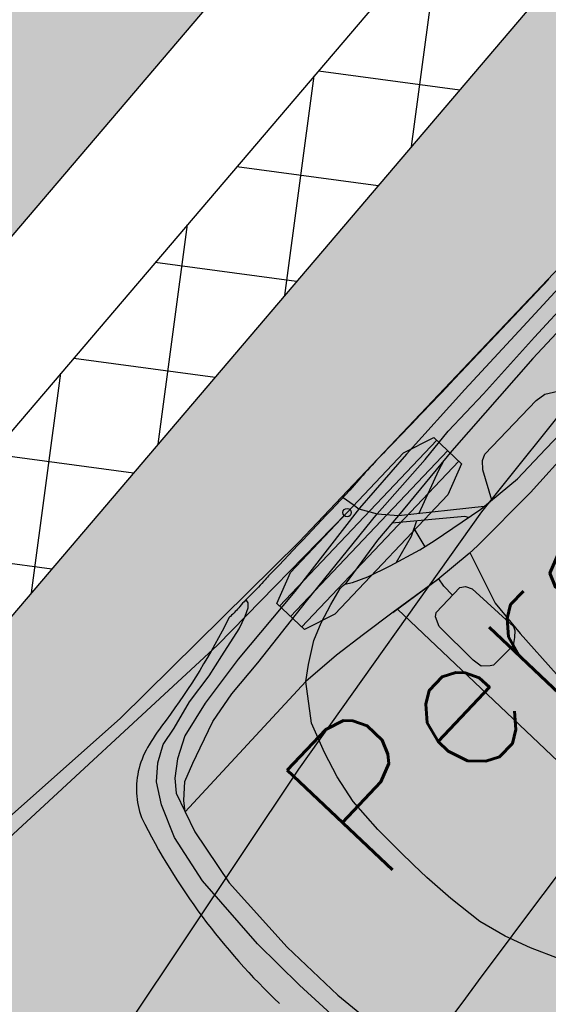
# Model space of a CAD drawing. Header units: metres. Extents: x 183890 to 185675, y 327401 to 328446.
# Tile 28 of 69: x 184147.92 to 184149.51, y 327850.09 to 327853.05. Entities that reach past the tile are written whole.
import ezdxf
from ezdxf.enums import TextEntityAlignment as Align

# ---------------------------------------------------------------- set-up
doc = ezdxf.new("R2010")
doc.units = ezdxf.units.M
doc.header["$LTSCALE"] = 0.2
for name, color, linetype in [('O_RIO_L_KOKER', 7, 'Continuous'), ('O_WEGEN_A_RIJWEG_GEB KL', 253, 'Continuous'), ('O_WEGEN_A_TROTTOIR', 252, 'Continuous'), ('O_WEGEN_L_2STREK', 3, 'Continuous'), ('O_WEGEN_T_MAATVOERING', 1, 'Continuous'), ('Rijcurves', 1, 'Continuous')]:
    doc.layers.add(name, color=color, linetype=linetype)
doc.styles.add('TSText', font='Simplex.shx')

# ---------------------------------------------------------------- blocks, each defined once
blk = doc.blocks.new('*U286')
at = {"layer": 'O_WEGEN_T_MAATVOERING', "color": 2, "linetype": 'Continuous'}
blk.add_circle((0, 0), 0.0127, dxfattribs=at)
blk = doc.blocks.new('*U289')
at = {"layer": 'O_WEGEN_T_MAATVOERING', "color": 3, "linetype": 'Continuous', "flags": 128}
blk.add_lwpolyline([(184147.9044, 327850.2575), (184148.455, 327850.7468), (184148.9919, 327851.276), (184151.6287, 327854.0574), (184152.9569, 327852.7985), (184152.5265, 327852.1092), (184152.0345, 327851.4026), (184151.5069, 327850.7025), (184149.9649, 327848.4456), (184149.6863, 327848.0808), (184149.3787, 327847.7313), (184149.0367, 327847.3976), (184148.678, 327847.0963), (184148.2826, 327846.8122), (184147.8625, 327846.5572)], dxfattribs=at)
blk = doc.blocks.new('*U291')
at = {"layer": 'O_WEGEN_T_MAATVOERING', "color": 7, "linetype": 'Continuous'}
for p, q in [((-13.474, 2.8871), (-13.3944, 2.9216)), ((-13.3944, 2.9216), (-13.359, 2.9561)), ((-13.359, 2.9561), (-13.3502, 2.9906)), ((-11.962, 2.9906), (-11.9443, 2.8699)), ((-13.9161, 2.7837), (-13.6066, 2.844)), ((-13.6066, 2.844), (-13.474, 2.8871)), ((-11.9443, 2.8699), (-11.9355, 2.8009)), ((-11.2225, 2.8316), (-11.9267, 2.8009)), ((-10.3659, 2.8506), (-11.2225, 2.8316)), ((-9.519, 2.8601), (-10.3659, 2.8506)), ((-8.6858, 2.8736), (-9.519, 2.8601)), ((-14.4643, 2.7061), (-14.146, 2.7406)), ((-14.146, 2.7406), (-13.9161, 2.7837)), ((-11.9267, 2.8009), (-12.9611, 2.6975)), ((-11.9355, 2.8009), (-11.8471, 2.6371)), ((-9.519, 2.7082), (-8.7321, 2.72)), ((-14.9482, 2.6035), (-14.756, 2.6371)), ((-14.756, 2.6371), (-14.4643, 2.7061)), ((-13.8276, 2.6457), (-14.367, 2.5854)), ((-12.9611, 2.6975), (-13.8276, 2.6457)), ((-12.9523, 2.5509), (-11.8471, 2.6371)), ((-11.8471, 2.6371), (-11.1349, 2.6608)), ((-11.8471, 2.6371), (-11.7144, 2.4733)), ((-11.1349, 2.6608), (-10.7747, 2.6892)), ((-10.7747, 2.6892), (-10.2685, 2.6892)), ((-10.2685, 2.6892), (-9.519, 2.7082)), ((-15.1138, 2.5174), (-14.9482, 2.6035)), ((-14.367, 2.5854), (-14.7384, 2.5078)), ((-13.7215, 2.4819), (-12.9523, 2.5509)), ((-10.8915, 2.5279), (-11.7144, 2.4733)), ((-9.6844, 2.5753), (-10.8915, 2.5279)), ((-8.7785, 2.5846), (-9.6844, 2.5753)), ((-15.2572, 2.3991), (-15.1138, 2.5174)), ((-14.7384, 2.5078), (-14.9506, 2.4043)), ((-14.4466, 2.4043), (-14.1194, 2.4561)), ((-14.1194, 2.4561), (-13.7215, 2.4819)), ((-12.0328, 2.4561), (-12.5682, 2.3898)), ((-11.7144, 2.4733), (-12.0328, 2.4561)), ((-11.2724, 1.9905), (-11.8144, 2.4679)), ((-11.7144, 2.4733), (-11.0686, 1.9223)), ((-11.5588, 2.3405), (-11.1177, 2.4924)), ((-11.1177, 2.4924), (-11.0177, 2.5195)), ((-15.3897, 2.2053), (-15.2572, 2.3991)), ((-14.9506, 2.4043), (-15.1097, 2.2923)), ((-14.7207, 2.3181), (-14.4466, 2.4043)), ((-13.007, 2.2974), (-12.8118, 2.354)), ((-12.8118, 2.354), (-12.6325, 2.3951)), ((-12.6325, 2.3951), (-12.5903, 2.3951)), ((-12.5903, 2.3951), (-12.5692, 2.39)), ((-12.5692, 2.39), (-12.5059, 2.3488)), ((-12.5059, 2.3488), (-12.3634, 2.2768)), ((-15.1097, 2.2923), (-15.207, 2.1802)), ((-15.0655, 2.1974), (-14.8798, 2.2664)), ((-14.8798, 2.2664), (-14.7207, 2.3181)), ((-13.3921, 2.1071), (-13.1811, 2.2305)), ((-13.1811, 2.2305), (-13.007, 2.2974)), ((-12.3634, 2.2768), (-12.1313, 2.1894)), ((-11.7787, 2.239), (-12.0674, 2.1686)), ((-11.6316, 2.3069), (-11.7787, 2.239)), ((-11.705, 2.273), (-11.7604, 2.0725)), ((-10.8192, 2.1786), (-10.7517, 2.2447)), ((-10.7517, 2.2447), (-10.691, 2.2712)), ((-10.691, 2.2712), (-9.9607, 2.2667)), ((-9.9607, 2.2667), (-9.8563, 2.2473)), ((-9.8563, 2.2473), (-9.7479, 2.1751)), ((-15.5332, 1.8932), (-15.3897, 2.2053)), ((-15.207, 2.1802), (-15.2793, 1.9901)), ((-15.207, 2.0767), (-15.0655, 2.1974)), ((-12.1313, 2.1894), (-11.8148, 2.0865)), ((-10.9726, 1.9102), (-10.8192, 2.1786)), ((-15.2793, 1.9901), (-15.207, 2.0767)), ((-13.5292, 2.0094), (-13.3921, 2.1071)), ((-11.8148, 2.0865), (-11.6537, 2.0451)), ((-11.6537, 2.0451), (-11.1125, 1.9279)), ((-15.2793, 1.9901), (-15.3566, 1.7856)), ((-13.5292, 2.0094), (-15.2793, 1.9901)), ((-13.7893, 1.6887), (-13.5292, 2.0094)), ((-13.1336, 1.9682), (-13.5292, 2.0094)), ((-12.8013, 1.9168), (-13.1336, 1.9682)), ((-11.2562, 1.959), (-11.2724, 1.9905)), ((-15.6546, 1.3982), (-15.5332, 1.8932)), ((-12.4426, 1.8551), (-12.8013, 1.9168)), ((-11.8928, 1.7548), (-12.448, 1.8541)), ((-11.9045, 1.7573), (-12.4426, 1.8551)), ((-12.3921, -1.8459), (-12.3921, 1.8459)), ((-11.1125, 1.9279), (-10.6486, 1.8692)), ((-10.6486, 1.8692), (-10.2449, 1.8692)), ((-10.2449, 1.8692), (-9.4031, 1.8692)), ((-15.3566, 1.7856), (-15.489, 1.1937)), ((-11.9131, 1.6678), (-11.8928, 1.7548)), ((-11.5077, 1.7101), (-11.9045, 1.7573)), ((-13.9107, 1.3982), (-13.7893, 1.6887)), ((-11.9193, 1.547), (-11.9131, 1.6678)), ((-11.4958, 1.7119), (-11.6878, 1.186)), ((-11.396, 1.7017), (-11.5077, 1.7101)), ((-10.6572, 1.685), (-11.396, 1.7017)), ((-9.9786, 1.7017), (-10.6572, 1.685)), ((-12.2343, 1.4303), (-12.1888, 1.5195)), ((-12.1888, 1.5195), (-12.1524, 1.5463)), ((-12.1524, 1.5463), (-11.8142, 1.5473)), ((-11.8142, 1.5473), (-11.7684, 1.5118)), ((-11.7684, 1.5118), (-11.7408, 1.4495)), ((-15.7319, 0.5803), (-15.6546, 1.3982)), ((-13.999, 1.1399), (-13.9107, 1.3982)), ((-12.242, 0.9579), (-12.2343, 1.4303)), ((-11.7408, 1.4495), (-11.73, 0.897)), ((-15.489, 1.1937), (-15.5553, 0.3435)), ((-11.6878, 1.186), (-11.7335, 0.8027)), ((-14.0652, 0.8601), (-13.999, 1.1399)), ((-12.2326, 0.8599), (-12.242, 0.9579)), ((-11.73, 0.897), (-11.7482, 0.8613)), ((-14.0983, 0.4942), (-14.0652, 0.8601)), ((-12.1684, 0.7977), (-12.2326, 0.8599)), ((-12.141, 0.78), (-12.1684, 0.7977)), ((-11.8668, 0.7718), (-12.141, 0.78)), ((-11.8029, 0.8166), (-11.8668, 0.7718)), ((-11.7482, 0.8613), (-11.8029, 0.8166)), ((-11.7335, 0.8027), (-11.7792, 0.2678)), ((-15.7427, 0), (-15.7319, 0.5803)), ((-14.1094, 0.1821), (-14.0983, 0.4942)), ((-15.5553, 0.3435), (-15.5553, 0)), ((-14.1094, 0), (-14.1094, 0.1821)), ((-15.7319, -0.5803), (-15.7427, 0)), ((-14.1094, -0.1821), (-14.1094, 0)), ((-15.5553, 0), (-15.5553, -0.3435)), ((-14.0983, -0.4942), (-14.1094, -0.1821)), ((-15.5553, -0.3435), (-15.489, -1.1937)), ((-14.0652, -0.8601), (-14.0983, -0.4942)), ((-13.999, -1.1399), (-14.0652, -0.8601)), ((-13.9107, -1.3982), (-13.999, -1.1399)), ((-13.7893, -1.6887), (-13.9107, -1.3982))]:
    blk.add_line(p, q, dxfattribs=at)
at = {"layer": 'O_WEGEN_T_MAATVOERING', "color": 2, "linetype": 'Continuous'}
for p, q in [((-10.9178, 2.7098), (-13.169, 2.7098)), ((-10.9178, 2.5596), (-13.169, 2.5596)), ((-10.9178, 2.4095), (-13.169, 2.4095))]:
    blk.add_line(p, q, dxfattribs=at)
at = {"layer": 'O_WEGEN_T_MAATVOERING', "color": 7, "linetype": 'Continuous'}
blk.add_lwpolyline([(-9.0075, 2.9974), (-10.3593, 2.9969, -0.002997), (-11.3376, 3.0024, 0.015295), (-11.8638, 2.9925, -0.001731), (-12.9471, 2.9906, 0.023044), (-13.0776, 2.9906, -0.023044), (-13.2733, 2.9906, 0.022807), (-13.4414, 2.9907, -0.023007), (-13.5768, 2.9908, 0.023007), (-13.5974, 2.9908, -0.0414), (-14.7526, 2.7469, 0.03911), (-15.0426, 2.7013, 0.076524), (-15.2807, 2.6152, 0.149552), (-15.6172, 2.2643, 0.087361), (-16.0097, 0.0192)], format="xyb", dxfattribs=at)
at = {"layer": 'O_WEGEN_T_MAATVOERING', "color": 7, "linetype": 'Continuous', "flags": 128}
blk.add_lwpolyline([(-10.9178, 2.747), (-10.9178, 2.3723), (-11.233, 2.2594), (-12.8539, 2.2594), (-13.169, 2.3723), (-13.169, 2.747), (-12.8539, 2.8599), (-11.233, 2.8599)], close=True, dxfattribs=at)
blk = doc.blocks.new('*U290')
at = {"layer": 'O_WEGEN_T_MAATVOERING', "xscale": 0.3047304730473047, "yscale": 0.3047304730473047, "zscale": 0.3047304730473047, "rotation": 46.53443883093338}
blk.add_blockref('*U291', (0.6191, 0.6532), dxfattribs=at)
at = {"layer": 'O_WEGEN_T_MAATVOERING', "color": 4, "style": 'TSText'}
blk.add_text('Personenauto', height=0.43575, rotation=46.5344, dxfattribs=at).set_placement((-1.2428, -0.9439), align=Align.MIDDLE_CENTER)
blk = doc.blocks.new('*U249')
at = {"layer": 'O_WEGEN_T_MAATVOERING', "color": 2, "linetype": 'Continuous', "flags": 128}
for points in [[(184148.3818, 327849.683), (184148.4812, 327849.8318), (184148.9904, 327850.5943), (184149.5399, 327851.366), (184150.1428, 327852.1179), (184150.7057, 327852.8756), (184151.0198, 327853.3469)], [(184145.8368, 327848.9191), (184145.9654, 327848.9644), (184146.6406, 327849.2873), (184147.3484, 327849.7583), (184148.0657, 327850.3381), (184148.7468, 327850.9663), (184149.1356, 327851.3638)]]:
    blk.add_lwpolyline(points, dxfattribs=at)
at = {"layer": 'O_WEGEN_T_MAATVOERING', "color": 6, "linetype": 'Continuous', "flags": 128}
blk.add_lwpolyline([(184149.42, 327849.8108), (184149.4808, 327849.8922), (184149.5415, 327849.9737), (184149.6023, 327850.0551), (184149.6631, 327850.1365), (184149.7241, 327850.2177), (184149.7852, 327850.2989), (184149.8466, 327850.3799), (184149.9081, 327850.4607), (184149.97, 327850.5413), (184150.0322, 327850.6217), (184150.0947, 327850.7017), (184150.1576, 327850.7815), (184150.221, 327850.8609), (184150.2849, 327850.9399), (184150.3493, 327851.0185), (184150.4143, 327851.0966), (184150.4798, 327851.1742)], dxfattribs=at)
at = {"layer": 'O_WEGEN_T_MAATVOERING'}
for name, p in [('*U289', (0, 0)), ('*U290', (184151.6737, 327852.7747)), ('*U286', (184149.1356, 327851.3638))]:
    blk.add_blockref(name, p, dxfattribs=at)

msp = doc.modelspace()

# ---------------------------------------------------------------- hatches: boundary and pattern name
at = {"layer": 'O_RIO_L_KOKER'}
h = msp.add_hatch(color=143, dxfattribs=at)
h.dxf.hatch_style = 1
h.paths.add_polyline_path([(184144.772, 327850.1489), (184145.2744, 327849.7208), (184145.5566, 327849.6511), (184153.8765, 327859.4133), (184153.763, 327859.6809), (184153.2606, 327860.109)])
at = {"layer": 'O_WEGEN_A_RIJWEG_GEB KL'}
h = msp.add_hatch(color=256, dxfattribs=at)
edge = h.paths.add_edge_path()
edge.add_arc((184069.3952, 327755.2361), 2.5, 0, 360)
edge = h.paths.add_edge_path()
edge.add_arc((184141.334, 327838.4392), 2.5, 0, 360)
edge = h.paths.add_edge_path()
edge.add_line((184071.5434, 327749.8035), (184075.32, 327753.21))
edge.add_line((184075.32, 327753.21), (184074.1006, 327754.5927))
edge.add_arc((184077.8518, 327757.9002), 5.0011, 139.4348, 221.4024, ccw=False)
edge.add_line((184074.0526, 327761.1525), (184081.355, 327769.4739))
edge.add_line((184081.355, 327769.4739), (184089.8419, 327779.1452))
edge.add_line((184089.8419, 327779.1452), (184117.551, 327810.7212))
edge.add_line((184117.551, 327810.7212), (184122.3279, 327816.2448))
edge.add_line((184122.3279, 327816.2448), (184136.3969, 327832.7525))
edge.add_arc((184140.2023, 327829.5092), 5, 44.2862, 139.5601, ccw=False)
edge.add_line((184143.7817, 327833.0005), (184147.3486, 327836.3898))
edge.add_line((184147.3486, 327836.3898), (184146.3093, 327837.4835))
edge.add_arc((184149.9339, 327840.9277), 5, 139.5601, 223.5378, ccw=False)
edge.add_line((184146.1285, 327844.1709), (184188.4023, 327893.7726))
edge.add_line((184188.4023, 327893.7726), (184186.0469, 327896.0192))
edge.add_line((184186.0469, 327896.0192), (184139.7512, 327841.6986))
edge.add_line((184139.7512, 327841.6986), (184115.1082, 327812.8648))
edge.add_line((184115.1082, 327812.8648), (184065.2714, 327756.0732))
edge.add_line((184065.2714, 327756.0732), (184037.1645, 327724.5553))
edge.add_line((184037.1645, 327724.5553), (184039.614, 327722.4134))
edge.add_line((184039.614, 327722.4134), (184040.183, 327723.0515))
edge.add_line((184040.183, 327723.0515), (184064.0575, 327749.8282))
edge.add_arc((184067.7895, 327746.5007), 5, 41.3421, 138.2793, ccw=False)
at = {"layer": 'O_WEGEN_A_TROTTOIR'}
h = msp.add_hatch(dxfattribs=at)
h.set_pattern_fill('ANSI37', color=256, scale=0.1, style=0)
h.set_pattern_definition([(82.34754, (184037.04, 327702.93264), (-0.31467236, 0.0422795), []), (172.34754, (184037.04, 327702.93264), (-0.0422795, -0.31467236), [])])
edge = h.paths.add_edge_path()
edge.add_line((184170.9239, 327916.7893), (184168.1621, 327914.0684))
edge.add_line((184168.1621, 327914.0684), (184184.4544, 327898.6708))
edge.add_line((184184.4544, 327898.6708), (184178.2445, 327892.0179))
edge.add_line((184178.2445, 327892.0179), (184159.7737, 327870.5081))
edge.add_line((184159.7737, 327870.5081), (184152.0655, 327861.3894))
edge.add_line((184152.0655, 327861.3894), (184143.1367, 327850.8201))
edge.add_line((184143.1367, 327850.8201), (184133.1612, 327839.0938))
edge.add_line((184133.1612, 327839.0938), (184128.0534, 327832.9952))
edge.add_line((184128.0534, 327832.9952), (184120.9879, 327824.5601))
edge.add_line((184120.9879, 327824.5601), (184113.5271, 327816.6307))
edge.add_line((184113.5271, 327816.6307), (184112.2763, 327815.3403))
edge.add_line((184112.2763, 327815.3403), (184109.3261, 327812.0411))
edge.add_line((184109.3261, 327812.0411), (184106.3758, 327808.742))
edge.add_line((184106.3758, 327808.742), (184101.8911, 327803.6371))
edge.add_line((184101.8911, 327803.6371), (184098.0174, 327799.2126))
edge.add_line((184098.0174, 327799.2126), (184094.485, 327795.152))
edge.add_line((184094.485, 327795.152), (184089.8638, 327789.8397))
edge.add_line((184089.8638, 327789.8397), (184080.5068, 327778.9974))
edge.add_line((184080.5068, 327778.9974), (184072.1069, 327769.2694))
edge.add_line((184072.1069, 327769.2694), (184069.4672, 327766.0384))
edge.add_line((184069.4672, 327766.0384), (184065.8851, 327762.2204))
edge.add_line((184065.8851, 327762.2204), (184062.7716, 327758.415))
edge.add_line((184062.7716, 327758.415), (184057.0538, 327752.0181))
edge.add_line((184057.0538, 327752.0181), (184050.0458, 327744.1098))
edge.add_line((184050.0458, 327744.1098), (184035.761, 327727.9897))
edge.add_line((184035.761, 327727.9897), (184036.8335, 327727.0334))
edge.add_line((184036.8335, 327727.0334), (184058.0291, 327750.8205))
edge.add_line((184058.0291, 327750.8205), (184057.932, 327750.907))
edge.add_line((184057.932, 327750.907), (184061.6597, 327755.0878))
edge.add_line((184061.6597, 327755.0878), (184061.7567, 327755.0013))
edge.add_line((184061.7567, 327755.0013), (184064.6592, 327758.2713))
edge.add_line((184064.6592, 327758.2713), (184064.5615, 327758.357))
edge.add_line((184064.5615, 327758.357), (184067.5296, 327761.7394))
edge.add_line((184067.5296, 327761.7394), (184067.6273, 327761.6536))
edge.add_line((184067.6273, 327761.6536), (184078.2063, 327773.7089))
edge.add_line((184078.2063, 327773.7089), (184078.3606, 327773.8847))
edge.add_line((184078.3606, 327773.8847), (184078.2628, 327773.9705))
edge.add_line((184078.2628, 327773.9705), (184081.8906, 327778.1045))
edge.add_line((184081.8906, 327778.1045), (184081.9883, 327778.0187))
edge.add_line((184081.9883, 327778.0187), (184084.8404, 327781.2688))
edge.add_line((184084.8404, 327781.2688), (184084.7427, 327781.3546))
edge.add_line((184084.7427, 327781.3546), (184088.3704, 327785.4886))
edge.add_line((184088.3704, 327785.4886), (184088.4681, 327785.4028))
edge.add_line((184088.4681, 327785.4028), (184089.3183, 327786.3717))
edge.add_line((184089.3183, 327786.3717), (184095.9006, 327793.8725))
edge.add_line((184095.9006, 327793.8725), (184100.9783, 327799.6588))
edge.add_line((184100.9783, 327799.6588), (184100.8806, 327799.7446))
edge.add_line((184100.8806, 327799.7446), (184105.5641, 327805.0807))
edge.add_line((184105.5641, 327805.0807), (184105.6613, 327804.9954))
edge.add_line((184105.6613, 327804.9954), (184112.2619, 327812.5171))
edge.add_arc((184105.1157, 327818.9612), 9.6226, 317.95753, 319.50613)
edge.add_arc((184109.2123, 327809.1405), 4.8099, 47.9575, 49.5061)
edge.add_arc((184002.5161, 327911.6051), 147.7265, 318.021675, 319.57028)
edge.add_arc((184118.1718, 327819.3879), 4.8099, 228.1998, 229.7484)
edge.add_arc((183832.8491, 328064.2734), 376.0658, 318.628508, 320.201519)
edge.add_line((184121.7807, 327823.5576), (184121.6817, 327823.6419))
edge.add_line((184121.6817, 327823.6419), (184124.4142, 327826.8481))
edge.add_line((184124.4142, 327826.8481), (184124.5131, 327826.7638))
edge.add_line((184124.5131, 327826.7638), (184132.9957, 327836.7167))
edge.add_line((184132.9957, 327836.7167), (184132.8968, 327836.801))
edge.add_line((184132.8968, 327836.801), (184136.4643, 327840.987))
edge.add_line((184136.4643, 327840.987), (184136.5633, 327840.9027))
edge.add_line((184136.5633, 327840.9027), (184141.6615, 327846.8846))
edge.add_line((184141.6615, 327846.8846), (184141.5625, 327846.9689))
edge.add_line((184141.5625, 327846.9689), (184144.2882, 327850.1671))
edge.add_line((184144.2882, 327850.1671), (184144.3872, 327850.0828))
edge.add_line((184144.3872, 327850.0828), (184153.0704, 327860.2711))
edge.add_line((184153.0704, 327860.2711), (184152.9714, 327860.3555))
edge.add_line((184152.9714, 327860.3555), (184155.8904, 327863.7803))
edge.add_line((184155.8904, 327863.7803), (184155.9893, 327863.696))
edge.add_line((184155.9893, 327863.696), (184160.7856, 327869.3237))
edge.add_line((184160.7856, 327869.3237), (184160.6867, 327869.4081))
edge.add_line((184160.6867, 327869.4081), (184164.2304, 327873.5661))
edge.add_line((184164.2304, 327873.5661), (184164.3294, 327873.4818))
edge.add_line((184164.3294, 327873.4818), (184168.6164, 327878.5119))
edge.add_line((184168.6164, 327878.5119), (184168.5174, 327878.5962))
edge.add_line((184168.5174, 327878.5962), (184170.1391, 327880.4989))
edge.add_line((184170.1391, 327880.4989), (184170.238, 327880.4146))
edge.add_line((184170.238, 327880.4146), (184184.8264, 327897.5318))
edge.add_line((184184.8264, 327897.5318), (184186.0061, 327896.5264))
edge.add_line((184186.0061, 327896.5264), (184174.7038, 327883.2649))
edge.add_line((184174.7038, 327883.2649), (184164.7148, 327871.5444))
edge.add_line((184164.7148, 327871.5444), (184157.2812, 327862.8223))
edge.add_line((184157.2812, 327862.8223), (184152.7912, 327857.554))
edge.add_line((184152.7912, 327857.554), (184143.0009, 327846.0667))
edge.add_line((184143.0009, 327846.0667), (184132.3446, 327833.5632))
edge.add_line((184132.3446, 327833.5632), (184123.0009, 327822.5999))
edge.add_line((184123.0009, 327822.5999), (184116.0522, 327814.4915))
edge.add_line((184116.0522, 327814.4915), (184110.7073, 327808.3955))
edge.add_line((184110.7073, 327808.3955), (184097.0656, 327792.8502))
edge.add_line((184097.0656, 327792.8502), (184068.6274, 327760.4434))
edge.add_line((184068.6274, 327760.4434), (184065.6131, 327757.0084))
edge.add_line((184065.6131, 327757.0084), (184063.1266, 327754.2086))
edge.add_line((184063.1266, 327754.2086), (184062.2771, 327753.2559))
edge.add_line((184062.2771, 327753.2559), (184055.091, 327745.1962))
edge.add_line((184055.091, 327745.1962), (184054.464, 327745.366))
edge.add_line((184054.464, 327745.366), (184053.7407, 327746.0109))
edge.add_line((184053.7407, 327746.0109), (184035.8787, 327725.9625))
edge.add_line((184035.8787, 327725.9625), (184037.294, 327724.7005))
edge.add_line((184037.294, 327724.7005), (184037.7572, 327725.2144))
edge.add_line((184037.7572, 327725.2144), (184036.4137, 327726.4123))
edge.add_line((184036.4137, 327726.4123), (184044.3997, 327735.3691))
edge.add_line((184044.3997, 327735.3691), (184045.7432, 327734.1712))
edge.add_line((184045.7432, 327734.1712), (184051.2841, 327740.3856))
edge.add_line((184051.2841, 327740.3856), (184059.9341, 327750.0871))
edge.add_line((184059.9341, 327750.0871), (184083.2533, 327776.5645))
edge.add_line((184083.2533, 327776.5645), (184097.6307, 327792.9483))
edge.add_line((184097.6307, 327792.9483), (184127.4297, 327827.2817))
edge.add_line((184127.4297, 327827.2817), (184139.7512, 327841.6986))
edge.add_line((184139.7512, 327841.6986), (184153.0591, 327857.3133))
edge.add_line((184153.0591, 327857.3133), (184171.2631, 327878.6728))
edge.add_line((184171.2631, 327878.6728), (184186.0469, 327896.0192))
edge.add_arc((184182.4409, 327899.5087), 5.0179, 315.9407, 407.2412)
edge.add_line((184185.8476, 327903.1929), (184184.4919, 327901.7225))
edge.add_line((184184.4919, 327901.7225), (184175.6282, 327909.812))
edge.add_line((184175.6282, 327909.812), (184176.9839, 327911.2823))
edge.add_line((184176.9839, 327911.2823), (184170.9239, 327916.7893))
h = msp.add_hatch(dxfattribs=at)
h.set_pattern_fill('ANSI37', color=256, scale=0.1, style=0)
h.set_pattern_definition([(91.2516, (184175.12587, 327907.19572), (-0.3174243, -0.006935), []), (181.2516, (184175.12587, 327907.19572), (0.006935, -0.3174243), [])])
edge = h.paths.add_edge_path()
edge.add_line((184196.895, 327892.6566), (184194.5718, 327890.0821))
edge.add_line((184194.5718, 327890.0821), (184191.83, 327892.3728))
edge.add_line((184191.83, 327892.3728), (184180.7604, 327882.1533))
edge.add_line((184180.7604, 327882.1533), (184175.6598, 327876.56))
edge.add_line((184175.6598, 327876.56), (184176.9767, 327875.1156))
edge.add_line((184176.9767, 327875.1156), (184177.0124, 327875.0813))
edge.add_line((184177.0124, 327875.0813), (184169.5758, 327867.3306))
edge.add_line((184169.5758, 327867.3306), (184166.3237, 327863.6294))
edge.add_line((184166.3237, 327863.6294), (184157.8742, 327853.8036))
edge.add_line((184157.8742, 327853.8036), (184147.92, 327842.2339))
edge.add_line((184147.92, 327842.2339), (184147.0309, 327840.5163))
edge.add_line((184147.0309, 327840.5163), (184146.9803, 327839.7011))
edge.add_line((184146.9803, 327839.7011), (184147.2781, 327838.8946))
edge.add_line((184147.2781, 327838.8946), (184147.9399, 327837.6321))
edge.add_line((184147.9399, 327837.6321), (184147.993, 327837.66))
edge.add_line((184147.993, 327837.66), (184151.868, 327834.104))
edge.add_line((184151.868, 327834.104), (184152.03, 327834.281))
edge.add_line((184152.03, 327834.281), (184157.058, 327829.667))
edge.add_line((184157.058, 327829.667), (184156.459, 327829.468))
edge.add_line((184156.459, 327829.468), (184155.322, 327828.023))
edge.add_line((184155.322, 327828.023), (184157.294, 327820.229))
edge.add_line((184157.294, 327820.229), (184157.8606, 327817.9891))
edge.add_line((184157.8606, 327817.9891), (184157.0898, 327817.7869))
edge.add_arc((184106.9736, 327804.2968), 51.9, 15.06564, 21.79987)
edge.add_line((184155.1621, 327823.5707), (184153.2273, 327828.4081))
edge.add_arc((184134.4719, 327820.9065), 20.2, 21.79987, 29.29359)
edge.add_arc((184134.4719, 327820.9065), 20.2, 29.29359, 35.371)
edge.add_line((184150.9434, 327832.5996), (184150.3033, 327833.4836))
edge.add_line((184150.3033, 327833.4836), (184148.8788, 327835.0696))
edge.add_line((184148.8788, 327835.0696), (184147.1966, 327836.84))
edge.add_line((184147.1966, 327836.84), (184147.0658, 327836.6874))
edge.add_line((184147.0658, 327836.6874), (184146.3093, 327837.4835))
edge.add_arc((184149.9339, 327840.9277), 5, 139.5601, 223.5378, ccw=False)
edge.add_line((184146.1285, 327844.1709), (184148.8936, 327847.4154))
edge.add_line((184148.8936, 327847.4154), (184150.2636, 327846.2478))
edge.add_line((184150.2636, 327846.2478), (184159.5248, 327857.1144))
edge.add_line((184159.5248, 327857.1144), (184166.0299, 327864.7471))
edge.add_line((184166.0299, 327864.7471), (184164.66, 327865.9147))
edge.add_line((184164.66, 327865.9147), (184173.4096, 327876.181))
edge.add_line((184173.4096, 327876.181), (184177.1578, 327880.5789))
edge.add_line((184177.1578, 327880.5789), (184188.4023, 327893.7726))
edge.add_arc((184192.2078, 327890.5293), 5, 47.2036, 139.5601, ccw=False)
edge.add_line((184195.6047, 327894.1982), (184195.4649, 327894.0552))
edge.add_line((184195.4649, 327894.0552), (184196.895, 327892.6566))

# ---------------------------------------------------------------- linework, layer by layer
at = {"layer": 'O_RIO_L_KOKER'}
msp.add_lwpolyline([(184186.0062, 327896.5263), (184119.5804, 327818.5864, -0.003614), (184114.8376, 327813.1023), (184065.0017, 327756.3117), (184055.091, 327745.1962)], format="xyb", dxfattribs=at)
msp.add_lwpolyline([(184153.8765, 327859.4133), (184145.5566, 327849.6511)], dxfattribs=at)
at = {"layer": 'O_WEGEN_L_2STREK', "linetype": 'Continuous'}
msp.add_line((184186.2637, 327896.2737), (184119.8544, 327818.3529), dxfattribs=at)

# ---------------------------------------------------------------- block references
at = {"layer": 'Rijcurves'}
msp.add_blockref('*U249', (-0.2287, 0.2061), dxfattribs=at)

doc.saveas('drawing.dxf')
